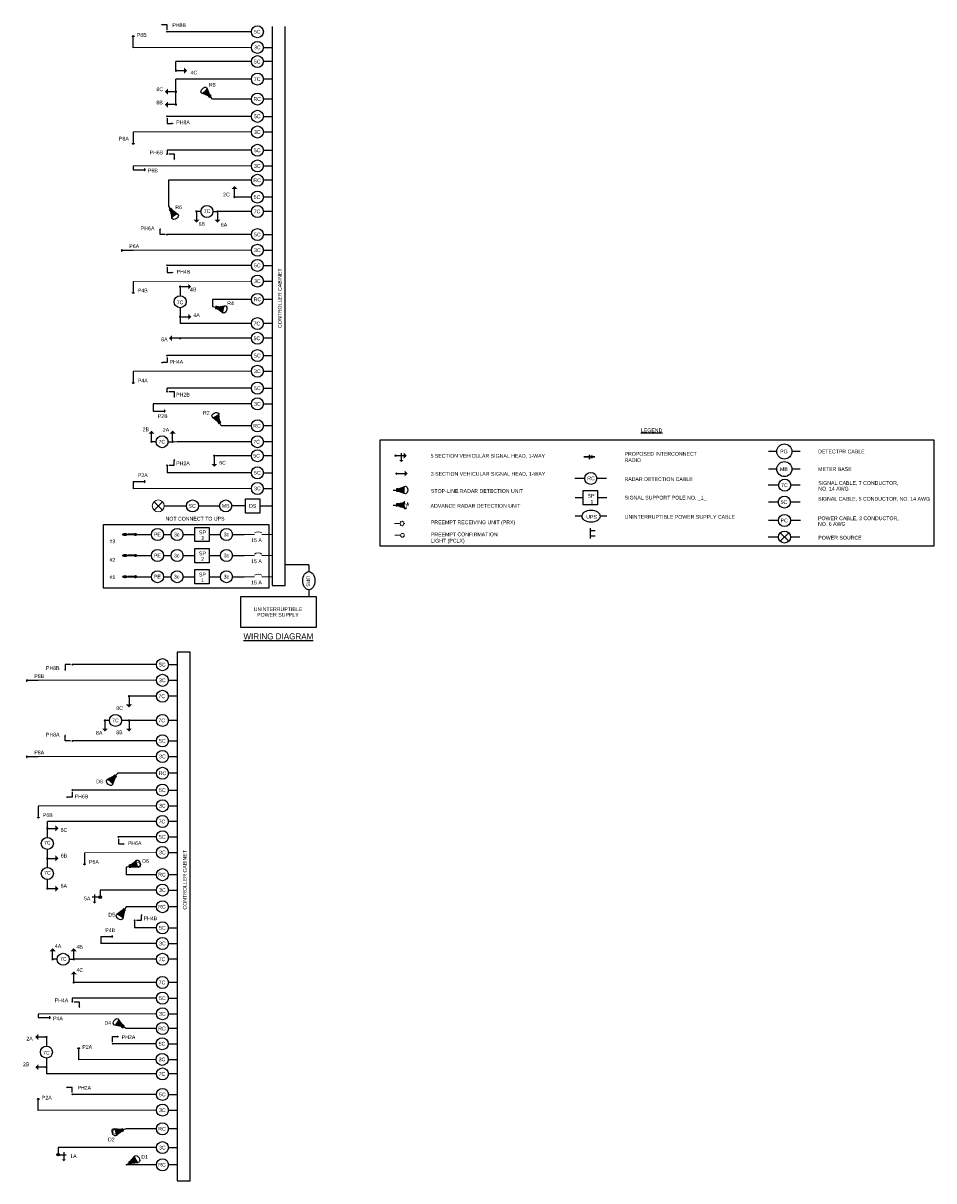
# Model space of a CAD drawing. Header units: feet. Extents: x -492 to 323056, y -284 to 581286.
# Tile 22 of 33: x 125 to 156, y -179 to -141. Entities that reach past the tile are written whole.
import ezdxf
from ezdxf.enums import TextEntityAlignment as Align

# ---------------------------------------------------------------- set-up
doc = ezdxf.new("R2010")
doc.units = ezdxf.units.FT
doc.header["$MEASUREMENT"] = 0
doc.linetypes.add('OhDOT_USTN2', pattern=[0.11, 0.069, -0.041])
for name, color, linetype in [('BORDER', 7, 'Continuous'), ('LT_P_Luminaires', 2, 'Continuous'), ('SG_P_Detection', 24, 'Continuous'), ('SG_P_Heads', 2, 'Continuous'), ('SG_P_Interconnect_Cable', 7, 'interconnectpr'), ('SG_P_Text', 7, 'Continuous'), ('SG_X_Detection', 24, 'OhDOT_USTN2'), ('SH_Data', 7, 'Continuous'), ('ST_Details', 4, 'Continuous'), ('TEXT-DED', 10, 'Continuous')]:
    doc.layers.add(name, color=color, linetype=linetype)
doc.layers.add('SG_P_Heads (Construction)', color=2, linetype='Continuous', lineweight=13)
doc.styles.add('Slanted', font='font31.shx', dxfattribs={"height": 0.14})
doc.styles.add('Slanted-Normal', font='font31.shx', dxfattribs={"height": 0.14})
doc.styles.add('Slanted-Normal LS 0.50', font='ISO_FONTRIGHT.shx', dxfattribs={"height": 0.14})
doc.linetypes.add('interconnectpr', pattern='A,1.95,-0.05,["TR",Slanted,S=1,R=0,X=0,Y=-0.06],-0.25,1.95', length=4.2)

# ---------------------------------------------------------------- blocks, each defined once
blk = doc.blocks.new('SHSWP')
at = {"layer": 'ST_Details'}
h = blk.add_hatch(color=1, dxfattribs=at)
edge = h.paths.add_edge_path()
edge.add_arc((0, 0), 0.04, 0, 360)
at = {"layer": 'ST_Details', "color": 1}
blk.add_line((0.04, 0), (0.27, 0), dxfattribs=at)
at = {"layer": 'ST_Details', "color": 1, "extrusion": (0, 0, -1)}
blk.add_solid([(-0.27, 0.1), (-0.37, 0), (-0.27, -0.1)], dxfattribs=at)
blk = doc.blocks.new('SG_DET_SB_RADARP')
at = {"layer": 'SG_P_Detection'}
h = blk.add_hatch(color=256, dxfattribs=at)
edge = h.paths.add_edge_path()
edge.add_line((0.243, 0.12), (0.037, 0.037))
edge.add_line((0.037, 0.037), (0.037, -0.038))
edge.add_line((0.037, -0.038), (0.243, -0.12))
edge.add_ellipse((0.262, 0), major_axis=(0, -0.124), ratio=0.621318, start_angle=194.0157, end_angle=345.9652, ccw=False)
for p, q in [((-0.144, 0), (-0.038, 0)), ((0.037, 0.037), (0.243, 0.12)), ((0.037, -0.038), (0.243, -0.12))]:
    blk.add_line(p, q, dxfattribs=at)
at = {"layer": 'SG_P_Detection', "flags": 128}
blk.add_lwpolyline([(-0.038, 0.037), (-0.038, -0.038), (0.037, -0.038), (0.037, 0.037), (-0.038, 0.037)], close=True, dxfattribs=at)
at = {"layer": 'SG_P_Detection'}
blk.add_ellipse((0.262, 0), major_axis=(0, -0.124), ratio=0.621318, dxfattribs=at)
at = {"layer": 'SG_P_Detection', "extrusion": (0, 0, -1)}
blk.add_solid([(0.037, 0.037), (0.037, -0.038), (-0.038, 0.037), (-0.038, -0.038)], dxfattribs=at)
blk = doc.blocks.new('*U1087')
at = {"layer": 'SG_P_Text'}
for p, q in [((-0.141, 0.141), (0.141, -0.141)), ((-0.141, -0.141), (0.141, 0.141))]:
    blk.add_line(p, q, dxfattribs=at)
at = {"layer": 'SG_P_Text', "color": 7, "linetype": 'Continuous', "lineweight": 13}
blk.add_circle((0, 0), 0.2, dxfattribs=at)
blk = doc.blocks.new('CSMP')
at = {"layer": 'LT_P_Luminaires', "linetype": 'Continuous', "lineweight": 0}
h = blk.add_hatch(color=1, dxfattribs=at)
edge = h.paths.add_edge_path()
edge.add_arc((0, 0), 0.055, 0, 360)
at = {"layer": 'LT_P_Luminaires', "lineweight": 35}
h = blk.add_hatch(color=1, dxfattribs=at)
edge = h.paths.add_edge_path()
edge.add_ellipse((0.35, 0), major_axis=(0.1, 0), ratio=0.5, start_angle=0, end_angle=360)
at = {"layer": 'LT_P_Luminaires', "color": 1, "lineweight": 35}
blk.add_line((0, 0), (0.25, 0), dxfattribs=at)
blk = doc.blocks.new('PED1P')
at = {"layer": 'SG_P_Heads (Construction)', "color": 2, "linetype": 'Continuous', "lineweight": 30}
blk.add_point((0, 0), dxfattribs=at)
at = {"layer": 'ST_Details', "color": 1, "flags": 128}
blk.add_lwpolyline([(0.06, 0), (0.235, 0), (0.235, -0.15)], dxfattribs=at)
at = {"layer": 'ST_Details', "color": 1, "extrusion": (0, 0, -1)}
blk.add_solid([(-0.27, -0.15), (-0.2, -0.15), (-0.235, -0.22)], dxfattribs=at)
blk = doc.blocks.new('PEDPBP')
at = {"layer": 'ST_Details'}
blk.add_hatch(color=1, dxfattribs=at).paths.add_polyline_path([(0.18, 0.028), (0.18, -0.028, 0.999997)])
at = {"layer": 'ST_Details', "color": 1}
blk.add_line((0, 0), (0.18, 0), dxfattribs=at)
blk = doc.blocks.new('SHSW5P')
at = {"layer": 'ST_Details'}
h = blk.add_hatch(color=1, dxfattribs=at)
edge = h.paths.add_edge_path()
edge.add_arc((0, 0), 0.04, 0, 360)
at = {"layer": 'ST_Details', "color": 1}
for p, q in [((0.04, 0), (0.27, 0)), ((0.189, 0.086), (0.189, -0.149))]:
    blk.add_line(p, q, dxfattribs=at)
at = {"layer": 'ST_Details', "color": 1, "extrusion": (0, 0, -1)}
for points in [[(-0.27, 0.1), (-0.37, 0), (-0.27, -0.1)], [(-0.255, -0.149), (-0.188, -0.216), (-0.121, -0.149)]]:
    blk.add_solid(points, dxfattribs=at)
blk = doc.blocks.new('ADVANCED DETECTION')
at = {"layer": 'SG_X_Detection'}
h = blk.add_hatch(color=256, dxfattribs=at)
edge = h.paths.add_edge_path()
edge.add_line((2.03, 4.42), (1.12, 1.92))
edge.add_line((1.12, 1.92), (1.79, 1.31))
edge.add_line((1.79, 1.31), (4.18, 2.48))
edge.add_ellipse((3.26, 3.62), major_axis=(1.11, -1), ratio=0.621318, start_angle=194.0157, end_angle=345.9652, ccw=False)
for p, q in [((0, 0), (0.85, 0.95)), ((1.12, 1.92), (2.03, 4.42)), ((1.79, 1.31), (4.18, 2.48))]:
    blk.add_line(p, q, dxfattribs=at)
at = {"layer": 'SG_X_Detection', "flags": 128}
blk.add_lwpolyline([(0.52, 1.25), (1.19, 0.65), (1.79, 1.31), (1.12, 1.92), (0.52, 1.25)], close=True, dxfattribs=at)
at = {"layer": 'SG_X_Detection'}
blk.add_ellipse((3.26, 3.62), major_axis=(1.11, -1), ratio=0.621318, dxfattribs=at)
at = {"layer": 'SG_X_Detection', "extrusion": (0, 0, -1)}
blk.add_solid([(-0.52, 1.25), (-1.19, 0.65), (-1.12, 1.92), (-1.79, 1.31)], dxfattribs=at)
at = {"layer": 'SG_X_Detection', "insert": (3.42, 3.38), "char_height": 1.68, "attachment_point": 5, "rotation": 48.0285, "line_spacing_factor": 0.6, "style": 'Slanted-Normal LS 0.50'}
blk.add_mtext('{\\Fiso_fontleft|c0;D}', dxfattribs=at)
blk = doc.blocks.new('*U1397')
at = {"layer": 'SG_P_Heads (Construction)', "flags": 128}
for points in [[(1.5, 0.01), (0, 0)], [(1.64, 0.36), (1.5, 0.5)], [(2, 0.51), (2, 0.71)], [(2.35, 0.36), (2.49, 0.51)], [(2.5, 0.01), (2.7, 0.01)], [(1.65, -0.35), (1.51, -0.49)], [(2, -0.49), (2, -0.69)], [(2.36, -0.34), (2.5, -0.48)]]:
    blk.add_lwpolyline(points, dxfattribs=at)
at = {"layer": 'SG_P_Heads (Construction)'}
blk.add_circle((2, 0.01), 0.5, dxfattribs=at)
blk = doc.blocks.new('SG_SSRADIO_P')
at = {"layer": 'SG_P_Interconnect_Cable', "linetype": 'Continuous', "lineweight": 30}
for p, q in [((0, 0), (0.35, 0)), ((0.19, -0.075), (0.19, 0.075)), ((0.27, -0.045), (0.27, 0.045)), ((0.35, 0.02), (0.35, -0.02))]:
    blk.add_line(p, q, dxfattribs=at)

msp = doc.modelspace()

# ---------------------------------------------------------------- hatches: boundary and pattern name
at = {"layer": 'ST_Details'}
h = msp.add_hatch(color=1, dxfattribs=at)
edge = h.paths.add_edge_path()
edge.add_line((129.171, -168.84883), (128.99743, -168.98694))
edge.add_line((128.99743, -168.98694), (129.01892, -169.05879))
edge.add_line((129.01892, -169.05879), (129.23976, -169.07926))
edge.add_ellipse((129.22326, -168.95871), major_axis=(0.03545, -0.11875), ratio=0.62131844, start_angle=194.015698, end_angle=345.965162, ccw=False)
h = msp.add_hatch(color=1, dxfattribs=at)
edge = h.paths.add_edge_path()
edge.add_arc((127.96978, -170.06988), 0.04, 180, 540, ccw=False)
h = msp.add_hatch(color=1, dxfattribs=at)
edge = h.paths.add_edge_path()
edge.add_line((128.49973, -177.98489), (128.6733, -177.84678))
edge.add_line((128.6733, -177.84678), (128.65181, -177.77493))
edge.add_line((128.65181, -177.77493), (128.43097, -177.75446))
edge.add_ellipse((128.44747, -177.87501), major_axis=(-0.03545, 0.11875), ratio=0.62131844, start_angle=194.015698, end_angle=345.965162, ccw=False)
h = msp.add_hatch(color=1, dxfattribs=at)
edge = h.paths.add_edge_path()
edge.add_arc((126.57625, -178.61763), 0.04, 0, 360)

# ---------------------------------------------------------------- linework, layer by layer
at = {"layer": 'SG_P_Heads (Construction)', "flags": 128}
msp.add_lwpolyline([(137.93657, -158.06122), (137.74908, -158.06208)], dxfattribs=at)
at = {"layer": 'SG_P_Heads (Construction)'}
msp.add_circle((137.99907, -158.06093), 0.0625, dxfattribs=at)
at = {"layer": 'SH_Data', "color": 3}
for p, q in [((133.67939, -141.17957), (133.67939, -159.72532)), ((134.10451, -159.72532), (134.10451, -141.17957)), ((133.67939, -159.72532), (134.10451, -159.72532)), ((130.52879, -179.48428), (130.9539, -179.48428))]:
    msp.add_line(p, q, dxfattribs=at)
at = {"layer": 'SH_Data', "lineweight": 13}
for p, q in [((132.98597, -149.62444), (129.06766, -149.63414)), ((130.37365, -154.95574), (130.52365, -154.95574)), ((132.74556, -158.03468), (133.08748, -158.03468)), ((133.33748, -158.03468), (133.67939, -158.03468)), ((132.74556, -158.73256), (133.08748, -158.73256)), ((133.33748, -158.73256), (133.67939, -158.73256)), ((132.74556, -159.43542), (133.08748, -159.43542)), ((133.33748, -159.43542), (133.67939, -159.43542)), ((129.83537, -168.58829), (127.44898, -168.59799))]:
    msp.add_line(p, q, dxfattribs=at)
at = {"layer": 'SH_Data', "color": 3, "flags": 128}
msp.add_lwpolyline([(137.2593, -154.89426), (155.63085, -154.89426), (155.63085, -158.42042), (137.2593, -158.42042)], close=True, dxfattribs=at)
at = {"layer": 'SH_Data', "lineweight": 13, "flags": 128}
for points in [[(133.33748, -157.98468, 0.27689648), (133.08748, -157.98468)], [(133.33748, -158.68256, 0.27689648), (133.08748, -158.68256)], [(133.33748, -159.38542, 0.27689648), (133.08748, -159.38542)]]:
    msp.add_lwpolyline(points, format="xyb", dxfattribs=at)
at = {"layer": 'SH_Data', "color": 3}
msp.add_lwpolyline([(130.9539, -179.48428), (130.9539, -161.94246), (130.52879, -161.94246), (130.52879, -179.48428)], dxfattribs=at)
at = {"layer": 'ST_Details'}
for p, q in [((132.98597, -141.35028), (130.19294, -141.35028)), ((132.98597, -141.86982), (129.06766, -141.87952)), ((132.98597, -142.34139), (130.48597, -142.34139)), ((130.48597, -142.64139), (130.48597, -142.34139)), ((133.67939, -142.34139), (133.38597, -142.34139)), ((130.48597, -143.34139), (130.48597, -142.92149)), ((132.98597, -142.92149), (130.48597, -142.92149)), ((133.67939, -142.92149), (133.38597, -142.92149)), ((130.48597, -143.769), (130.48597, -143.34139)), ((132.98597, -143.58359), (131.70177, -143.58359)), ((133.67939, -143.58359), (133.38597, -143.58359)), ((132.98597, -144.1574), (130.19294, -144.1574)), ((132.98597, -144.67693), (129.06766, -144.68663)), ((132.98597, -145.28385), (130.19294, -145.28385)), ((132.98597, -145.80339), (129.06766, -145.81309)), ((132.98597, -146.27911), (130.23597, -146.27911)), ((130.23597, -146.27911), (130.23597, -147.14163)), ((133.67939, -146.27911), (133.38597, -146.27911)), ((132.98597, -146.83698), (132.42445, -146.83698)), ((133.67939, -146.83698), (133.38597, -146.83698)), ((131.31293, -147.31397), (131.16293, -147.31397)), ((131.71293, -147.31397), (131.86293, -147.31397)), ((132.98597, -147.31397), (131.86293, -147.31397)), ((133.67939, -147.31397), (133.38597, -147.31397)), ((132.98597, -148.08099), (130.19294, -148.08099)), ((132.98597, -148.60052), (129.06766, -148.61022)), ((132.98597, -149.1049), (130.19294, -149.1049)), ((130.62322, -150.50916), (130.62322, -150.80916)), ((132.98597, -150.23129), (131.70177, -150.23129)), ((133.67939, -150.23129), (133.38597, -150.23129)), ((132.98597, -151.03496), (130.62322, -151.03496)), ((133.67939, -151.03496), (133.38597, -151.03496)), ((132.98597, -151.52364), (130.62322, -151.52364)), ((133.67939, -151.52364), (133.38597, -151.52364)), ((132.98597, -152.09669), (130.19294, -152.09669)), ((132.98597, -152.61623), (129.06766, -152.62593)), ((132.98597, -153.17926), (130.19294, -153.17926)), ((132.98597, -153.69879), (129.72686, -153.69879)), ((132.98597, -154.42928), (131.98597, -154.42928)), ((133.67939, -154.42928), (133.38597, -154.42928)), ((129.82365, -154.95574), (129.67365, -154.95574)), ((130.22365, -154.95574), (130.37365, -154.95574)), ((132.98597, -154.95574), (130.52365, -154.95574)), ((133.67939, -154.95574), (133.38597, -154.95574)), ((132.98597, -155.421), (131.75481, -155.421)), ((133.67939, -155.421), (133.38597, -155.421)), ((150.4209, -155.28025), (150.14383, -155.28025)), ((151.19797, -155.28025), (150.9209, -155.28025)), ((150.4209, -155.86312), (150.14383, -155.86312)), ((151.19797, -155.86312), (150.9209, -155.86312)), ((132.98597, -155.98697), (130.19294, -155.98697)), ((144.04689, -156.17307), (143.71981, -156.17307)), ((144.77396, -156.17307), (144.44689, -156.17307)), ((132.98597, -156.5065), (129.06766, -156.51621)), ((150.48195, -156.39696), (150.13614, -156.39696)), ((151.19029, -156.39696), (150.88195, -156.39696)), ((130.09786, -157.08684), (130.83469, -157.0869)), ((131.23469, -157.0869), (131.93469, -157.0869)), ((143.99921, -156.81258), (143.7255, -156.81258)), ((144.77965, -156.81258), (144.47287, -156.81258)), ((150.4709, -156.95946), (150.14383, -156.95946)), ((151.19797, -156.95946), (150.8709, -156.95946)), ((143.95754, -157.42783), (143.73046, -157.42783)), ((144.78461, -157.42783), (144.55754, -157.42783)), ((150.47562, -157.56842), (150.14855, -157.56842)), ((151.20269, -157.56842), (150.87562, -157.56842)), ((130.07243, -158.03475), (130.32243, -158.03475)), ((150.47719, -158.11842), (150.13138, -158.11842)), ((150.53577, -157.977), (150.81861, -158.25984)), ((150.53577, -158.25984), (150.81861, -157.977)), ((151.18552, -158.11842), (150.87719, -158.11842)), ((130.07243, -158.73263), (130.32243, -158.73263)), ((130.07243, -159.43549), (130.32243, -159.43549)), ((129.83537, -162.35407), (127.04233, -162.35407)), ((129.83537, -162.8736), (125.91706, -162.88331)), ((129.83537, -163.40321), (128.92787, -163.40321)), ((130.52879, -163.40321), (130.23537, -163.40321)), ((128.27787, -164.20507), (128.12787, -164.20507)), ((129.83537, -164.20507), (128.67787, -164.20507)), ((130.52879, -164.20507), (130.23537, -164.20507)), ((129.83537, -164.88318), (127.04233, -164.88318)), ((129.83537, -165.40271), (125.91706, -165.41241)), ((129.83537, -165.95869), (128.55117, -165.95869)), ((130.52879, -165.95869), (130.23537, -165.95869)), ((129.83537, -166.51632), (127.04233, -166.51632)), ((129.83537, -167.03585), (125.91706, -167.04556)), ((129.83537, -167.56042), (126.21785, -167.56042)), ((126.21785, -168.08622), (126.21785, -167.78622)), ((130.52879, -167.56042), (130.23537, -167.56042)), ((129.83537, -168.06876), (128.57425, -168.06876)), ((126.21785, -169.08622), (126.21785, -168.78622)), ((129.83537, -169.32399), (128.83537, -169.32399)), ((130.52879, -169.32399), (130.23537, -169.32399)), ((129.83537, -169.83409), (127.96978, -169.83409)), ((129.83537, -170.3872), (128.83537, -170.3872)), ((130.52879, -170.3872), (130.23537, -170.3872)), ((129.83537, -171.08667), (129.11197, -171.08667)), ((129.83537, -171.6062), (127.9867, -171.61078)), ((126.54322, -172.13212), (126.39322, -172.13212)), ((126.94322, -172.13212), (127.09322, -172.13212)), ((129.83537, -172.13212), (127.09322, -172.13212)), ((130.52879, -172.13212), (130.23537, -172.13212)), ((129.83537, -172.9006), (127.09322, -172.9006)), ((130.52879, -172.9006), (130.23537, -172.9006)), ((129.83537, -173.42044), (127.04233, -173.42044)), ((129.83537, -173.93998), (125.91706, -173.94968)), ((129.83537, -174.42973), (128.83537, -174.42973)), ((130.52879, -174.42973), (130.23537, -174.42973)), ((129.82553, -174.93441), (128.38304, -174.93441)), ((126.18638, -175.41152), (126.18638, -175.71152)), ((129.82553, -175.45394), (127.25777, -175.46365)), ((129.83537, -175.93732), (126.18638, -175.93732)), ((130.52879, -175.93732), (130.23537, -175.93732)), ((129.83537, -176.61632), (127.04233, -176.61632)), ((129.83537, -177.13586), (125.91706, -177.14556)), ((129.83537, -177.75904), (128.83537, -177.75904)), ((130.52879, -177.75904), (130.23537, -177.75904)), ((129.83537, -178.38184), (126.57625, -178.38184)), ((129.83537, -178.95187), (128.83537, -178.95187)), ((130.52879, -178.95187), (130.23537, -178.95187))]:
    msp.add_line(p, q, dxfattribs=at)
at = {"layer": 'ST_Details', "color": 1}
for p, q in [((128.83537, -169.07468), (128.93662, -169.0444)), ((128.99751, -168.9872), (129.17045, -168.84958)), ((129.01892, -169.05879), (129.23897, -169.07918)), ((127.92978, -170.06988), (127.69978, -170.06988)), ((127.78053, -169.98404), (127.78053, -170.21904)), ((128.65181, -177.77493), (128.43176, -177.75454)), ((128.67322, -177.84653), (128.50028, -177.98414)), ((128.83537, -177.75904), (128.73411, -177.78932)), ((126.61625, -178.61763), (126.84625, -178.61763)), ((126.7655, -178.5318), (126.7655, -178.7668))]:
    msp.add_line(p, q, dxfattribs=at)
at = {"layer": 'ST_Details', "flags": 128}
for points in [[(133.38597, -141.86982), (133.67939, -141.86982)], [(133.38597, -144.1574), (133.67939, -144.1574)], [(133.38597, -144.67693), (133.67939, -144.67693)], [(130.19294, -145.28385), (130.19294, -145.40213)], [(133.38597, -145.28385), (133.67939, -145.28385)], [(129.06766, -145.81309), (129.06766, -145.9293)], [(133.38597, -145.80339), (133.67939, -145.80339)], [(133.38597, -148.08099), (133.67939, -148.08099)], [(133.38597, -148.60052), (133.67939, -148.60052)], [(133.38597, -149.1049), (133.67939, -149.1049)], [(130.62322, -149.80916), (130.62322, -150.10916)], [(133.38597, -149.62444), (133.67939, -149.62444)], [(131.70177, -150.23129), (131.70177, -150.47122)], [(130.62322, -150.80916), (130.62322, -151.03496)], [(133.38597, -152.09669), (133.67939, -152.09669)], [(133.38597, -152.61623), (133.67939, -152.61623)], [(130.19294, -153.29414), (130.19294, -153.17926)], [(133.38597, -153.17926), (133.67939, -153.17926)], [(129.72686, -153.69879), (129.72686, -153.93794)], [(133.38597, -153.69879), (133.67939, -153.69879)], [(130.19294, -155.73767), (130.19294, -155.98697)], [(129.06766, -156.27705), (129.06766, -156.51621)], [(133.38597, -155.98697), (133.67939, -155.98697)], [(133.38597, -156.5065), (133.67939, -156.5065)], [(132.79177, -157.08689), (132.33469, -157.08689)], [(133.26543, -157.08689), (133.67939, -157.08689)], [(129.14478, -158.03475), (129.67243, -158.03475)], [(132.3592, -158.03468), (132.74556, -158.03468)], [(129.14478, -158.73263), (129.67243, -158.73263)], [(132.3592, -158.73256), (132.74556, -158.73256)], [(134.89253, -159.03852), (134.10451, -159.03852)], [(134.89253, -159.03852), (134.89253, -159.26787)], [(129.14478, -159.43549), (129.67243, -159.43549)], [(132.3592, -159.43542), (132.74556, -159.43542)], [(134.89253, -159.86787), (134.89253, -160.09266)], [(130.23537, -162.35407), (130.52879, -162.35407)], [(130.23537, -162.8736), (130.52879, -162.8736)], [(130.23537, -164.88318), (130.52879, -164.88318)], [(130.23537, -165.40271), (130.52879, -165.40271)], [(130.23537, -166.51632), (130.52879, -166.51632)], [(130.23537, -167.03585), (130.52879, -167.03585)], [(126.21785, -167.78622), (126.21785, -167.56042)], [(130.23537, -168.06876), (130.52879, -168.06876)], [(126.21785, -168.78622), (126.21785, -168.48622)], [(130.23537, -168.58829), (130.52879, -168.58829)], [(128.83537, -169.07468), (128.83537, -169.32399)], [(126.21785, -169.78622), (126.21785, -169.48622)], [(127.96978, -169.83409), (127.96978, -170.06988)], [(130.23537, -169.83409), (130.52879, -169.83409)], [(129.11197, -170.83736), (129.11197, -171.08667)], [(130.23537, -171.08667), (130.52879, -171.08667)], [(127.9867, -171.37675), (127.9867, -171.6159)], [(130.23537, -171.6062), (130.52879, -171.6062)], [(127.04233, -173.42044), (127.04233, -173.53872)], [(130.23537, -173.42044), (130.52879, -173.42044)], [(125.91706, -173.94968), (125.91706, -174.06589)], [(130.23537, -173.93998), (130.52879, -173.93998)], [(126.18638, -174.71152), (126.18638, -175.01152)], [(130.22553, -174.93441), (130.51895, -174.93441)], [(130.22553, -175.45394), (130.51895, -175.45394)], [(126.18638, -175.71152), (126.18638, -175.93732)], [(130.23537, -176.61632), (130.52879, -176.61632)], [(130.23537, -177.13586), (130.52879, -177.13586)], [(126.57625, -178.38184), (126.57625, -178.61763)], [(130.23537, -178.38184), (130.52879, -178.38184)]]:
    msp.add_lwpolyline(points, dxfattribs=at)
for points in [[(143.99921, -156.57574), (144.47287, -156.57574), (144.47287, -157.04941), (143.99921, -157.04941), (143.99921, -156.57574)], [(132.79177, -156.85006), (133.26543, -156.85006), (133.26543, -157.32372), (132.79177, -157.32372), (132.79177, -156.85006)], [(131.10879, -157.79785), (131.58246, -157.79785), (131.58246, -158.27151), (131.10879, -158.27151), (131.10879, -157.79785)], [(131.10879, -158.49572), (131.58246, -158.49572), (131.58246, -158.96939), (131.10879, -158.96939), (131.10879, -158.49572)], [(131.10879, -159.19858), (131.58246, -159.19858), (131.58246, -159.67225), (131.10879, -159.67225), (131.10879, -159.19858)], [(135.14195, -160.09266), (135.14195, -161.11847), (132.64195, -161.11847), (132.64195, -160.09266), (135.14195, -160.09266)]]:
    msp.add_lwpolyline(points, close=True, dxfattribs=at)
at = {"layer": 'ST_Details', "color": 1, "flags": 128}
for points in [[(144.22265, -157.82063), (144.22265, -158.16247)], [(144.22265, -157.90655), (144.3902, -157.90655)], [(144.22265, -158.07655), (144.3902, -158.07655)]]:
    msp.add_lwpolyline(points, dxfattribs=at)
for points in [[(128.92591, -169.00861), (128.94732, -169.0802), (129.01892, -169.05879), (128.99751, -168.9872), (128.92591, -169.00861)], [(128.74482, -177.82512), (128.72341, -177.75352), (128.65181, -177.77493), (128.67322, -177.84653), (128.74482, -177.82512)]]:
    msp.add_lwpolyline(points, close=True, dxfattribs=at)
at = {"layer": 'ST_Details'}
for centre, radius in [((133.18597, -141.35028), 0.2), ((133.18597, -141.86982), 0.2), ((133.18597, -142.34139), 0.2), ((133.18597, -142.92149), 0.2), ((133.18597, -143.58359), 0.2), ((133.18597, -144.1574), 0.2), ((133.18597, -144.67693), 0.2), ((133.18597, -145.28385), 0.2), ((133.18597, -145.80339), 0.2), ((133.18597, -146.27911), 0.2), ((133.18597, -146.83698), 0.2), ((131.51293, -147.31397), 0.2), ((133.18597, -147.31397), 0.2), ((133.18597, -148.08099), 0.2), ((133.18597, -148.60052), 0.2), ((133.18597, -149.1049), 0.2), ((133.18597, -149.62444), 0.2), ((130.62322, -150.30916), 0.2), ((133.18597, -150.23129), 0.2), ((133.18597, -151.03496), 0.2), ((133.18597, -151.52364), 0.2), ((133.18597, -152.09669), 0.2), ((133.18597, -152.61623), 0.2), ((133.18597, -153.17926), 0.2), ((133.18597, -153.69879), 0.2), ((133.18597, -154.42928), 0.2), ((130.02365, -154.95574), 0.2), ((133.18597, -154.95574), 0.2), ((150.6709, -155.28025), 0.25), ((133.18597, -155.421), 0.2), ((133.18597, -155.98697), 0.2), ((144.24689, -156.17307), 0.2), ((150.6709, -155.86312), 0.25), ((133.18597, -156.5065), 0.2), ((150.68195, -156.39696), 0.2), ((131.03469, -157.0869), 0.2), ((132.13469, -157.08689), 0.2), ((150.6709, -156.95946), 0.2), ((150.67562, -157.56842), 0.2), ((129.87243, -158.03475), 0.2), ((130.52243, -158.03468), 0.2), ((132.1592, -158.03468), 0.2), ((150.67719, -158.11842), 0.2), ((129.87243, -158.73263), 0.2), ((130.52243, -158.73256), 0.2), ((132.1592, -158.73256), 0.2), ((129.87243, -159.43549), 0.2), ((130.52243, -159.43542), 0.2), ((132.1592, -159.43542), 0.2), ((130.03537, -162.35407), 0.2), ((130.03537, -162.8736), 0.2), ((130.03537, -163.40321), 0.2), ((128.47787, -164.20507), 0.2), ((130.03537, -164.20507), 0.2), ((130.03537, -164.88318), 0.2), ((130.03537, -165.40271), 0.2), ((130.03537, -165.95869), 0.2), ((130.03537, -166.51632), 0.2), ((130.03537, -167.03585), 0.2), ((130.03537, -167.56042), 0.2), ((130.03537, -168.06876), 0.2), ((126.21785, -168.28622), 0.2), ((130.03537, -168.58829), 0.2), ((126.21785, -169.28622), 0.2), ((130.03537, -169.32399), 0.2), ((130.03537, -169.83409), 0.2), ((130.03537, -170.3872), 0.2), ((130.03537, -171.08667), 0.2), ((130.03537, -171.6062), 0.2), ((126.74322, -172.13212), 0.2), ((130.03537, -172.13212), 0.2), ((130.03537, -172.9006), 0.2), ((130.03537, -173.42044), 0.2), ((130.03537, -173.93998), 0.2), ((130.03537, -174.42973), 0.2), ((130.02553, -174.93441), 0.2), ((126.18638, -175.21152), 0.2), ((130.02553, -175.45394), 0.2), ((130.03537, -175.93732), 0.2), ((130.03537, -176.61632), 0.2), ((130.03537, -177.13586), 0.2), ((130.03537, -177.75904), 0.2), ((130.03537, -178.38184), 0.2), ((130.03537, -178.95187), 0.2)]:
    msp.add_circle(centre, radius, dxfattribs=at)
at = {"layer": 'ST_Details', "color": 1}
for centre in [(127.96978, -170.06988), (126.57625, -178.61763)]:
    msp.add_circle(centre, 0.04, dxfattribs=at)
at = {"layer": 'ST_Details'}
for centre, major_axis in [((144.25754, -157.42783), (0.3, 0)), ((134.89253, -159.56787), (0, -0.3))]:
    msp.add_ellipse(centre, major_axis=major_axis, ratio=0.66666667, dxfattribs=at)
at = {"layer": 'ST_Details', "color": 1}
for centre, major_axis in [((129.22253, -168.95907), (0.03532, -0.11832)), ((128.4482, -177.87465), (-0.03532, 0.11832))]:
    msp.add_ellipse(centre, major_axis=major_axis, ratio=0.62131844, dxfattribs=at)
at = {"layer": 'ST_Details', "color": 1, "extrusion": (0, 0, -1)}
for points in [[(-128.92591, -169.00861), (-128.94732, -169.0802), (-128.99751, -168.9872), (-129.01892, -169.05879)], [(-127.71495, -170.21871), (-127.78162, -170.28538), (-127.84828, -170.21871)], [(-128.74482, -177.82512), (-128.72341, -177.75352), (-128.67322, -177.84653), (-128.65181, -177.77493)], [(-126.83108, -178.76646), (-126.76442, -178.83313), (-126.69775, -178.76646)]]:
    msp.add_solid(points, dxfattribs=at)

# ---------------------------------------------------------------- block references
at = {"layer": 'SG_P_Detection', "color": 2, "linetype": 'Continuous', "lineweight": 30, "xscale": 2, "yscale": 2, "zscale": 2}
for p, rotation in [((129.06766, -141.87952), 89.99999999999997), ((129.06766, -144.68663), 269.9999999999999), ((129.06766, -148.61022), 180), ((129.06766, -149.63414), 270), ((129.06766, -152.62593), 270), ((125.91706, -162.88331), 180), ((125.91706, -165.41241), 180), ((125.91706, -167.04556), 270), ((127.44898, -168.59799), 270), ((127.25777, -175.46365), 89.99999999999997), ((125.91706, -177.14556), 89.99999999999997)]:
    msp.add_blockref('PEDPBP', p, dxfattribs=dict(at, rotation=rotation))
at = {"layer": 'SG_P_Detection'}
for p, rotation in [((131.60094, -143.48139), 134.6171623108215), ((130.3137, -147.26233), 302.7816496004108), ((131.84158, -150.50384), 346.8648252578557), ((131.91768, -154.30299), 118.4035682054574), ((128.45544, -166.06568), 228.1797919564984), ((128.75677, -170.50734), 236.807136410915), ((128.71522, -174.35113), 146.807136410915), ((128.96165, -178.88358), 28.40356820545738)]:
    msp.add_blockref('SG_DET_SB_RADARP', p, dxfattribs=dict(at, rotation=rotation))
at = {"layer": 'SG_P_Detection', "color": 2, "linetype": 'Continuous', "lineweight": 30, "xscale": 2, "yscale": 2, "zscale": 2}
for p in [(129.06766, -145.9293), (129.72686, -153.93794), (129.06766, -156.27705), (127.9867, -171.37675), (125.91706, -174.06589)]:
    msp.add_blockref('PEDPBP', p, dxfattribs=at)
at = {"layer": 'SG_P_Detection'}
msp.add_blockref('SG_DET_SB_RADARP', (137.83554, -156.55851), dxfattribs=at)
at = {"layer": 'SG_P_Detection', "xscale": 0.08309640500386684, "yscale": 0.08309640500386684, "zscale": 0.08309640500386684, "rotation": 311.9715161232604}
msp.add_blockref('ADVANCED DETECTION', (137.69627, -157.05781), dxfattribs=at)
at = {"layer": 'SG_P_Heads', "color": 2, "linetype": 'Continuous', "lineweight": 30, "extrusion": (0, 0, -1)}
for p, rotation in [((-130.19294, -141.35028), 90.00000000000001), ((-130.19294, -144.1574), 270), ((-130.19294, -149.1049), 270), ((-130.19294, -155.73767), 180), ((-128.57425, -168.06876), 270), ((-129.11197, -170.83736), 180), ((-127.04233, -176.61632), 90.00000000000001)]:
    msp.add_blockref('PED1P', p, dxfattribs=dict(at, rotation=rotation))
at = {"layer": 'SG_P_Heads', "color": 2, "linetype": 'Continuous', "lineweight": 0}
for p in [(130.48597, -142.64139), (130.62322, -149.80916), (130.62322, -150.80916), (137.8021, -156.01487)]:
    msp.add_blockref('SHSWP', p, dxfattribs=at)
for p, rotation in [((130.48597, -143.34139), 180), ((130.48597, -143.769), 180), ((132.42445, -146.83698), 89.99999999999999), ((131.16293, -147.31397), 270), ((131.86293, -147.31397), 270), ((130.62322, -151.52364), 180), ((129.67365, -154.95574), 89.99999999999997), ((130.37365, -154.95574), 89.99999999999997), ((131.75481, -155.421), 269.9999999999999)]:
    msp.add_blockref('SHSWP', p, dxfattribs=dict(at, rotation=rotation))
at = {"layer": 'SG_P_Heads', "color": 2, "linetype": 'Continuous', "lineweight": 30, "extrusion": (0, 0, -1), "xscale": -1}
for p in [(-130.19294, -145.40213), (-130.19294, -153.29414), (-127.04233, -173.53872)]:
    msp.add_blockref('PED1P', p, dxfattribs=at)
for p, rotation in [((-130.19294, -148.08099), 180), ((-130.19294, -152.09669), 90), ((-127.04233, -164.88318), 180), ((-127.04233, -166.51632), 90), ((-128.38304, -174.93441), 270)]:
    msp.add_blockref('PED1P', p, dxfattribs=dict(at, rotation=rotation))
at = {"layer": 'SG_P_Heads', "color": 2, "linetype": 'Continuous', "lineweight": 13}
msp.add_blockref('SHSW5P', (137.77042, -155.41819), dxfattribs=at)
at = {"layer": 'SG_P_Heads', "color": 2, "linetype": 'Continuous', "lineweight": 30, "extrusion": (0, 0, -1)}
msp.add_blockref('PED1P', (-127.04233, -162.35407), dxfattribs=at)
at = {"layer": 'SG_P_Heads', "color": 2, "linetype": 'Continuous', "lineweight": 0, "xscale": -1}
for p, rotation in [((128.92787, -163.40321), 90.00000000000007), ((128.12787, -164.20507), 90.00000000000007), ((128.92787, -164.20507), 90.00000000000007), ((126.21785, -167.78622), 180), ((126.21785, -168.78622), 180), ((126.21785, -169.78622), 180), ((126.39322, -172.13212), 270), ((127.09322, -172.13212), 270), ((127.09322, -172.9006), 270)]:
    msp.add_blockref('SHSWP', p, dxfattribs=dict(at, rotation=rotation))
for p in [(126.18638, -174.71152), (126.18638, -175.71152)]:
    msp.add_blockref('SHSWP', p, dxfattribs=at)
at = {"layer": 'SG_P_Heads (Construction)', "xscale": 0.125, "yscale": 0.125, "zscale": 0.125}
msp.add_blockref('*U1397', (137.73741, -157.67021), dxfattribs=at)
at = {"layer": 'SG_P_Interconnect_Cable', "linetype": 'Continuous', "lineweight": 30, "zscale": 17.99999999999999, "rotation": 0.3170877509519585}
msp.add_blockref('SG_SSRADIO_P', (144.016, -155.4614), dxfattribs=at)
at = {"layer": 'ST_Details'}
msp.add_blockref('*U1087', (129.89789, -157.08687), dxfattribs=at)
at = {"layer": 'ST_Details', "color": 1, "rotation": 180}
for p in [(129.14478, -158.03475), (129.14478, -158.73263), (129.14478, -159.43549)]:
    msp.add_blockref('CSMP', p, dxfattribs=at)

# ---------------------------------------------------------------- texts
at = {"layer": 'ST_Details', "color": 1, "char_height": 0.1394958, "attachment_point": 5, "line_spacing_factor": 0.6, "style": 'Slanted-Normal LS 0.50'}
for insert, rotation in [((129.22402, -168.98289), 16.648629), ((128.44672, -177.85083), 196.648629)]:
    msp.add_mtext('{\\Fiso_fontleft|c0;D}', dxfattribs=dict(at, insert=insert, rotation=rotation))
at = {"layer": 'TEXT-DED', "style": 'Slanted-Normal'}
for s, p in [('PH8B', (130.36581, -141.06683)), ('P8B', (129.18803, -141.39557)), ('4C', (130.96909, -142.64139)), ('8C', (129.83751, -143.19609)), ('R8', (131.57994, -143.05146)), ('8B', (129.83751, -143.63496)), ('PH8A', (130.49373, -144.29451)), ('P8A', (128.596, -144.8375)), ('PH6B', (129.61102, -145.29485)), ('P6B', (129.5574, -145.89377)), ('2C', (132.05084, -146.68938)), ('R6', (130.46224, -147.10998)), ('PH6A', (129.3218, -147.81198)), ('6B', (131.23729, -147.66364)), ('6A', (131.97391, -147.69211)), ('P6A', (128.93649, -148.40178)), ('PH4B', (130.50757, -149.25199)), ('P4B', (129.22014, -149.87299)), ('4B', (130.95113, -149.84123)), ('R4', (132.18618, -150.2965)), ('4A', (131.06434, -150.69285)), ('8A', (129.99458, -151.4965)), ('PH4A', (130.2731, -152.24378)), ('P4A', (129.22014, -152.86478)), ('PH2B', (130.49218, -153.33212)), ('P2B', (129.87934, -154.04212)), ('R2', (131.38004, -153.93255)), ('2B', (129.38168, -154.48284)), ('2A', (130.04998, -154.49882)), ('6C', (131.92257, -155.5914)), ('PH2A', (130.49218, -155.60897)), ('P2A', (129.22014, -156.00448)), ('PH8B', (126.1712, -162.40395)), ('P8B', (125.78588, -162.67486)), ('8C', (128.50419, -163.73513)), ('PH8A', (126.1712, -164.61417)), ('8A', (127.83589, -164.55297)), ('8B', (128.50419, -164.53699)), ('P8A', (125.78588, -165.20397)), ('D8', (127.8373, -166.16856)), ('PH6B', (127.12249, -166.66341)), ('P6B', (126.06954, -167.28441)), ('6C', (126.65896, -167.77753)), ('PH6A', (128.88888, -168.21584)), ('6B', (126.66451, -168.62914)), ('P6A', (127.60146, -168.83684)), ('D6', (129.36568, -168.80539)), ('6A', (126.65731, -169.62914)), ('5A', (127.43511, -170.05182)), ('D5', (128.24219, -170.5885)), ('PH4B', (129.41121, -170.70867)), ('P4B', (128.13918, -171.10417)), ('4A', (126.46707, -171.62897)), ('4B', (127.18385, -171.65745)), ('4C', (127.18385, -172.42593)), ('PH4A', (126.46042, -173.43144)), ('P4A', (126.4068, -174.03036)), ('D4', (128.11158, -174.18012)), ('2A', (125.52134, -174.70283)), ('PH2A', (128.68496, -174.65096)), ('P2A', (127.37813, -174.9797)), ('2B', (125.40813, -175.55444)), ('PH2A', (127.21521, -176.33287)), ('P2A', (126.03742, -176.66161)), ('D2', (128.22943, -178.04811)), ('1A', (126.97501, -178.59957)), ('D1', (129.33606, -178.62347))]:
    msp.add_text(s, height=0.125, dxfattribs=at).set_placement(p, align=Align.TOP_LEFT)
for s, height, p in [('5C', 0.125, (133.18415, -141.35028)), ('3C', 0.125, (133.18415, -141.86982)), ('5C', 0.125, (133.17953, -142.34139)), ('7C', 0.125, (133.17953, -142.92149)), ('RC', 0.125, (133.17965, -143.58359)), ('5C', 0.125, (133.18415, -144.1574)), ('3C', 0.125, (133.18415, -144.67693)), ('5C', 0.125, (133.18415, -145.28385)), ('3C', 0.125, (133.18415, -145.80339)), ('RC', 0.125, (133.17854, -146.27911)), ('5C', 0.125, (133.17414, -146.83698)), ('7C', 0.125, (131.51817, -147.30262)), ('7C', 0.125, (133.17414, -147.31397)), ('5C', 0.125, (133.18415, -148.08099)), ('3C', 0.125, (133.18415, -148.60052)), ('5C', 0.125, (133.18415, -149.1049)), ('3C', 0.125, (133.18415, -149.62444)), ('RC', 0.125, (133.18683, -150.23129)), ('7C', 0.125, (130.62107, -150.33185)), ('7C', 0.125, (133.16924, -151.03496)), ('5C', 0.125, (133.16924, -151.52364)), ('5C', 0.125, (133.18415, -152.09669)), ('3C', 0.125, (133.18415, -152.61623)), ('5C', 0.125, (133.18415, -153.17926)), ('3C', 0.125, (133.18415, -153.69879)), ('RC', 0.125, (133.17252, -154.42928)), ('7C', 0.125, (130.0186, -154.95574)), ('7C', 0.125, (133.16209, -154.95574)), ('5C', 0.125, (133.16209, -155.421)), ('PG', 0.125, (150.65523, -155.28025)), ('5C', 0.125, (133.18415, -155.98697)), ('MB', 0.125, (150.65523, -155.86312)), ('RC', 0.125, (144.25532, -156.17307)), ('7C', 0.125, (150.67222, -156.39696)), ('3C', 0.125, (133.18415, -156.5065)), ('SC', 0.125, (131.02311, -157.0869)), ('MB', 0.125, (132.13627, -157.08689)), ('DS', 0.125, (133.03025, -157.08689)), ('5C', 0.125, (150.65513, -156.95946)), ('NOT CONNECT TO UPS', 0.125, (131.11854, -157.51009)), ('PC', 0.125, (150.66749, -157.56842)), ('#3', 0.125, (128.3768, -158.26163)), ('PE', 0.125, (129.86829, -158.03475)), ('3c', 0.125, (130.50764, -158.03468)), ('3c', 0.125, (132.15865, -158.03468)), ('15 A', 0.125, (133.15721, -158.22497)), ('PE', 0.125, (129.86829, -158.73263)), ('3c', 0.125, (130.50764, -158.73256)), ('3c', 0.125, (132.15865, -158.73256)), ('#2', 0.125, (128.3768, -158.87365)), ('15 A', 0.125, (133.15721, -158.92285)), ('#1', 0.125, (128.3768, -159.45259)), ('PE', 0.125, (129.86829, -159.43549)), ('3c', 0.125, (130.50764, -159.43542)), ('3c', 0.125, (132.15865, -159.43542)), ('15 A', 0.125, (133.15721, -159.62571)), ('%%UWIRING DIAGRAM', 0.2, (133.88353, -161.41522)), ('5C', 0.125, (130.03354, -162.35407)), ('3C', 0.125, (130.03354, -162.8736)), ('7C', 0.125, (130.01148, -163.40321)), ('7C', 0.125, (128.47282, -164.20507)), ('7C', 0.125, (130.01148, -164.20507)), ('5C', 0.125, (130.03354, -164.88318)), ('3C', 0.125, (130.03354, -165.40271)), ('RC', 0.125, (130.03622, -165.95869)), ('5C', 0.125, (130.03354, -166.51632)), ('3C', 0.125, (130.03354, -167.03585)), ('7C', 0.125, (130.01863, -167.56042)), ('7C', 0.125, (126.2157, -168.26353)), ('5C', 0.125, (130.03354, -168.06876)), ('3C', 0.125, (130.03354, -168.58829)), ('7C', 0.125, (126.2157, -169.26353)), ('RC', 0.125, (130.02192, -169.32399)), ('3C', 0.125, (130.03354, -169.83409)), ('RC', 0.125, (130.02192, -170.3872)), ('5C', 0.125, (130.03354, -171.08667)), ('3C', 0.125, (130.03354, -171.6062)), ('7C', 0.125, (126.74846, -172.12077)), ('7C', 0.125, (130.02353, -172.13212)), ('7C', 0.125, (130.02353, -172.9006)), ('5C', 0.125, (130.03354, -173.42044)), ('3C', 0.125, (130.03354, -173.93998)), ('RC', 0.125, (130.02192, -174.42973)), ('7C', 0.125, (126.18423, -175.23421)), ('5C', 0.125, (130.0237, -174.93441)), ('3C', 0.125, (130.0237, -175.45394)), ('7C', 0.125, (130.01863, -175.93732)), ('5C', 0.125, (130.03354, -176.61632)), ('3C', 0.125, (130.03354, -177.13586)), ('RC', 0.125, (130.02192, -177.75904)), ('3C', 0.125, (130.03354, -178.38184)), ('RC', 0.125, (130.02192, -178.95187))]:
    msp.add_text(s, height=height, dxfattribs=at).set_placement(p, align=Align.MIDDLE_CENTER)
for p in [(133.92915, -150.19247), (130.77854, -169.49294)]:
    msp.add_text('CONTROLLER CABINET', height=0.125, rotation=90, dxfattribs=at).set_placement(p, align=Align.MIDDLE_CENTER)
for s, p in [('DETECTPR CABLE', (151.79066, -155.28025)), ('METER BASE', (151.79066, -155.86312)), ('SIGNAL SUPPORT POLE NO. _1_', (145.37233, -156.81258))]:
    msp.add_text(s, height=0.125, dxfattribs=at).set_placement(p, align=Align.MIDDLE_LEFT)
for s, p in [('SP', (144.14145, -156.81071)), ('1', (144.23811, -157.01528))]:
    msp.add_text(s, height=0.125, dxfattribs=at).set_placement(p)
at = {"layer": 'TEXT-DED', "char_height": 0.125, "style": 'Slanted-Normal'}
for s, insert, attachment_point, line_spacing_factor in [('{\\Ffont31|c0;\\LLEGEND}', (145.91302, -154.51525), 1, 1.44), ('RADAR DETECTION CABLE', (145.36664, -156.19641), 4, 0.9), ('SIGNAL CABLE, 7 CONDUCTOR, \\PNO. 14 AWG', (151.79729, -156.42029), 4, 0.9), ('STOP-LINE RADAR DETECTION UNIT', (138.94507, -156.59278), 4, 0.9), ('UPS\\P', (144.27628, -157.45116), 5, 0.6), ('UNINTERRUPTIBLE POWER SUPPLY CABLE', (145.37729, -157.45116), 4, 0.9), ('POWER CABLE, 3 CONDUCTOR,\\PNO. 6 AWG', (151.78876, -157.59176), 4, 0.9), ('POWER SOURCE', (151.79695, -158.14176), 4, 0.9), ('UNINTERRUPTIBLE\\PPOWER SUPPLY', (133.86862, -160.60588), 5, 0.9)]:
    msp.add_mtext(s, dxfattribs=dict(at, insert=insert, attachment_point=attachment_point, line_spacing_factor=line_spacing_factor))
at = {"layer": 'TEXT-DED', "char_height": 0.125, "attachment_point": 4, "line_spacing_factor": 0.9, "style": 'Slanted-Normal'}
for s, insert, width in [('5 SECTION VEHICULAR SIGNAL HEAD, 1-WAY', (138.93219, -155.43708), 4.2369905), ('3 SECTION VEHICULAR SIGNAL HEAD, 1-WAY', (138.94196, -156.034), 4.2369905), ('ADVANCE RADAR DETECTION UNIT', (138.93238, -157.08516), 3.9815512)]:
    msp.add_mtext(s, dxfattribs=dict(at, insert=insert, width=width))
at = {"layer": 'TEXT-DED', "char_height": 0.125, "attachment_point": 1, "style": 'Slanted-Normal'}
for s, insert, width in [('PROPOSED INTERCONNECT \\PRADIO', (145.36926, -155.29552), 4.4138422), ('SIGNAL CABLE, 5 CONDUCTOR, NO. 14 AWG', (151.79066, -156.78787), 3.7177978), ('\\pxt10.08;PREEMPT RECEIVING UNIT (PRX)', (138.94187, -157.56755), 3.2613797), ('\\pxt10.08;PREEMPT CONFIRMATION\\PLIGHT (PCLX)', (138.94187, -157.96826), 2.7711859)]:
    msp.add_mtext(s, dxfattribs=dict(at, insert=insert, width=width))
at = {"layer": 'TEXT-DED', "insert": (134.8692, -159.58661), "char_height": 0.125, "attachment_point": 5, "rotation": 270, "line_spacing_factor": 0.6, "style": 'Slanted-Normal'}
msp.add_mtext('UPS\\P', dxfattribs=at)

# ---------------------------------------------------------------- next in the draw order: texts
at = {"layer": 'TEXT-DED', "char_height": 0.125, "attachment_point": 5, "line_spacing_factor": 0.9, "style": 'Slanted-Normal', "bg_fill": 3, "box_fill_scale": 1.1, "bg_fill_color": 7, "bg_fill_transparency": 0}
for s, insert in [('SP\\P3', (131.36437, -158.05801)), ('SP\\P2', (131.36437, -158.75589)), ('SP\\P1', (131.36437, -159.45875))]:
    msp.add_mtext(s, dxfattribs=dict(at, insert=insert))

# ---------------------------------------------------------------- next in the draw order: linework, layer by layer
at = {"layer": 'BORDER', "flags": 128}
msp.add_lwpolyline([(128.08608, -159.81891), (128.08608, -157.70226), (133.57057, -157.70226), (133.57057, -159.81534), (128.08608, -159.81891)], dxfattribs=at)
at = {"layer": 'ST_Details', "flags": 128}
for points in [[(130.72243, -158.03468), (131.10879, -158.03468)], [(131.58246, -158.03468), (131.9592, -158.03468)], [(130.72243, -158.73256), (131.10879, -158.73256)], [(131.58246, -158.73256), (131.9592, -158.73256)], [(130.72243, -159.43542), (131.10879, -159.43542)], [(131.58246, -159.43542), (131.9592, -159.43542)]]:
    msp.add_lwpolyline(points, dxfattribs=at)

doc.saveas('drawing.dxf')
